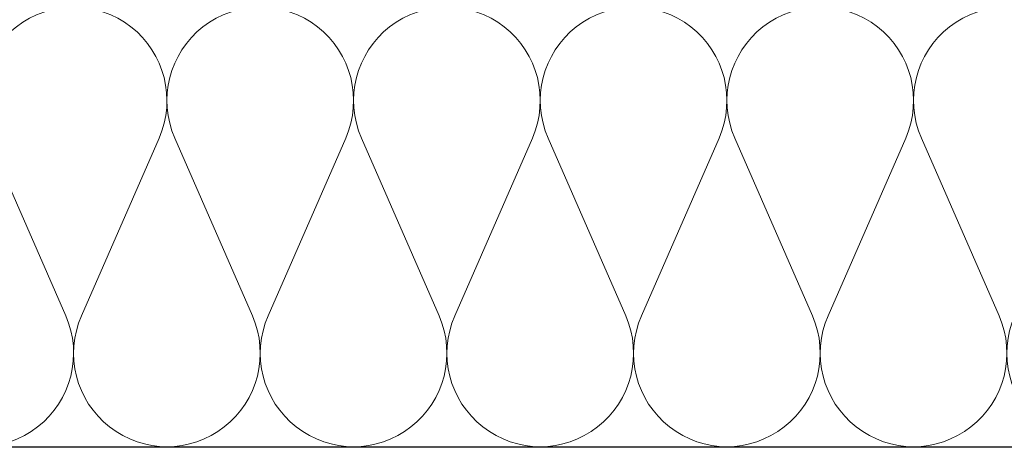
# Model space of a CAD drawing. Extents: x -547885 to -186295, y -25370 to 156194.
# Tile 43 of 256: x -514235 to -513853, y -7972 to -7804. Entities that reach past the tile are written whole.
import ezdxf

# ---------------------------------------------------------------- set-up
doc = ezdxf.new("R2010")
doc.units = 0
doc.header["$MEASUREMENT"] = 0
for name, color, linetype, lineweight in [('Arch stropy_Nr_Pióra__1', 7, 'Continuous', 25), ('INWENT WYMIARY_Nr_Pióra__21', 7, 'Continuous', 9), ('INWENT WYMIARY_Nr_Pióra__5', 7, 'Continuous', 13)]:
    doc.layers.add(name, color=color, linetype=linetype, lineweight=lineweight)
doc.layers.add('Inwent Izolacje', color=7, linetype='Continuous')
doc.layers.add('INWENT WYMIARY', color=7, linetype='Continuous')
doc.layers.add('Inwent Izolacje_Nr_Pióra__2', color=7, linetype='Continuous', lineweight=13, true_color=0x7f7f7f)
doc.styles.add('GENERATED_STYLE_2', font='txt')
doc.dimstyles.new('GENERATED_STYLE__11', dxfattribs={"dimtxt": 160.000002, "dimasz": 110.144928, "dimexe": 0.18, "dimexo": 40, "dimgap": 0.09, "dimtad": 1, "dimtih": 1, "dimtoh": 1, "dimdec": 0, "dimzin": 0, "dimdsep": 46, "dimtxsty": 'GENERATED_STYLE_2', "dimblk": 'ARROWHEAD_5', "dimblk1": 'ARROWHEAD_5', "dimblk2": 'ARROWHEAD_5', "dimcen": 0.09, "dimclrd": 7, "dimclre": 7, "dimclrt": 7, "dimazin": 0, "dimtfac": 1, "dimtdec": 4, "dimtmove": 0, "dimatfit": 3, "dimfxl": 0, "dimtolj": 1, "dimtzin": 0, "dimarcsym": 0})

# ---------------------------------------------------------------- blocks, each defined once
blk = doc.blocks.new('Izolacja cieplna 14_254', base_point=(-507889.55, -7969.58))
at = {"layer": 'Inwent Izolacje_Nr_Pióra__2', "linetype": 'Continuous'}
for p, q in [((-514216.69, -7918.92), (-514246.76, -7850.24)), ((-514180.55, -7850.24), (-514210.62, -7918.92)), ((-514144.41, -7918.92), (-514174.48, -7850.24)), ((-514108.28, -7850.24), (-514138.34, -7918.92)), ((-514072.14, -7918.92), (-514102.21, -7850.24)), ((-514036, -7850.24), (-514066.07, -7918.92)), ((-513999.86, -7918.92), (-514029.93, -7850.24)), ((-513963.73, -7850.24), (-513993.79, -7918.92)), ((-513927.59, -7918.92), (-513957.65, -7850.24)), ((-513891.45, -7850.24), (-513921.52, -7918.92)), ((-513855.31, -7918.92), (-513885.38, -7850.24))]:
    blk.add_line(p, q, dxfattribs=at)
for centre, start_param, end_param in [((-514213.65, -7835.73), 1.158003, 5.125183), ((-514141.38, -7835.73), 1.158003, 5.125183), ((-514069.1, -7835.73), 1.158003, 5.125183), ((-513996.83, -7835.73), 1.158003, 5.125183), ((-513924.55, -7835.73), 1.158003, 5.125183), ((-513852.28, -7835.73), 1.158003, 5.125183), ((-514249.79, -7933.42), 4.299595, 8.266774), ((-514177.52, -7933.42), 4.299595, 8.266774), ((-514105.24, -7933.42), 4.299595, 8.266774), ((-514032.97, -7933.42), 4.299595, 8.266774), ((-513960.69, -7933.42), 4.299595, 8.266774), ((-513888.41, -7933.42), 4.299595, 8.266774), ((-513816.14, -7933.42), 4.299595, 8.266774)]:
    blk.add_ellipse(centre, major_axis=(0, -36.15), ratio=0.999515, start_param=start_param, end_param=end_param, dxfattribs=at)
blk = doc.blocks.new('*D903')
at = {"layer": 'INWENT WYMIARY_Nr_Pióra__5', "linetype": 'Continuous'}
for points in [[(-517708.7, -7638.18), (-517674.98, -7749.08), (-517734.95, -7751.08)], [(-517702.05, -7969.58), (-517732.8, -7857.82), (-517672.81, -7857.42)]]:
    blk.add_hatch(color=256, dxfattribs=at).paths.add_polyline_path(points, flags=0)
for p, q in [((-517708.7, -7638.18), (-517734.95, -7751.08)), ((-517708.7, -7638.18), (-517674.98, -7749.08)), ((-517674.98, -7749.08), (-517734.95, -7751.08)), ((-517732.8, -7857.82), (-517672.81, -7857.42)), ((-517702.05, -7969.58), (-517732.8, -7857.82)), ((-517702.05, -7969.58), (-517672.81, -7857.42))]:
    blk.add_line(p, q, dxfattribs=at)
blk.add_arc((-525960.6, -7969.58), 8258.56, 0.776767, 1.523015, dxfattribs=at)
at = {"layer": 'INWENT WYMIARY_Nr_Pióra__21', "insert": (-517543.74, -7880.63), "char_height": 160, "attachment_point": 7, "style": 'GENERATED_STYLE_2'}
blk.add_mtext('{2,30°}', dxfattribs=at)
blk = doc.blocks.new('ARROWHEAD_5')
at = {"color": 0, "linetype": 'Continuous', "lineweight": 0}
blk.add_line((0, 0), (-1, 0), dxfattribs=at)
blk.add_solid([(-1, 0.2679), (0, 0), (-1, -0.2679), (-1, 0.2679)], dxfattribs=at)
blk = doc.blocks.new('*D904')
at = {"layer": 'INWENT WYMIARY_Nr_Pióra__5', "linetype": 'Continuous'}
for points in [[(-511514.75, -7603.27), (-511489.09, -7716.31), (-511549.04, -7713.99)], [(-511523.09, -7969.58), (-511552.31, -7857.41), (-511492.31, -7857.83)]]:
    blk.add_hatch(color=256, dxfattribs=at).paths.add_polyline_path(points, flags=0)
for p, q in [((-511514.75, -7603.27), (-511549.04, -7713.99)), ((-511514.75, -7603.27), (-511489.09, -7716.31)), ((-511489.09, -7716.31), (-511549.04, -7713.99)), ((-511523.09, -7969.58), (-511552.31, -7857.41)), ((-511552.31, -7857.41), (-511492.31, -7857.83)), ((-511523.09, -7969.58), (-511492.31, -7857.83))]:
    blk.add_line(p, q, dxfattribs=at)
blk.add_arc((-503474.8, -7969.58), 8048.28, 178.18843, 179.202939, dxfattribs=at)
at = {"layer": 'INWENT WYMIARY_Nr_Pióra__21', "insert": (-512129.72, -7862.74), "char_height": 160, "attachment_point": 7, "style": 'GENERATED_STYLE_2'}
blk.add_mtext('{2,61°}', dxfattribs=at)

msp = doc.modelspace()

# ---------------------------------------------------------------- linework, layer by layer
at = {"layer": 'Arch stropy_Nr_Pióra__1', "linetype": 'Continuous'}
msp.add_line((-519959.55, -7969.58), (-507889.55, -7969.58), dxfattribs=at)

# ---------------------------------------------------------------- block references
at = {"layer": 'Inwent Izolacje', "color": 104, "linetype": 'Continuous', "lineweight": 13, "true_color": 0x029e21}
msp.add_blockref('Izolacja cieplna 14_254', (-507889.55, -7969.58), dxfattribs=at)

# ---------------------------------------------------------------- dimensions: what is measured, and where the dimension line sits
at = {"layer": 'INWENT WYMIARY', "linetype": 'Continuous'}
for base, center, p2, picture, middle in [((-517703.71, -7803.85), (-525960.6, -7969.58), (-507889.55, -7969.58), '*D903', (-517287.01, -7800.63)), ((-511521, -7786.38), (-503474.8, -7969.58), (-519959.55, -7969.58), '*D904', (-511872.98, -7782.74))]:
    dim = msp.add_angular_dim_3p(base=base, center=center, p1=(-514009.41, -7489.61), p2=p2, dimstyle='GENERATED_STYLE__11', dxfattribs=at)
    dim.commit()
    dim.dimension.update_dxf_attribs({"geometry": picture, "text_midpoint": middle, "dimtype": 165})

doc.saveas('drawing.dxf')
